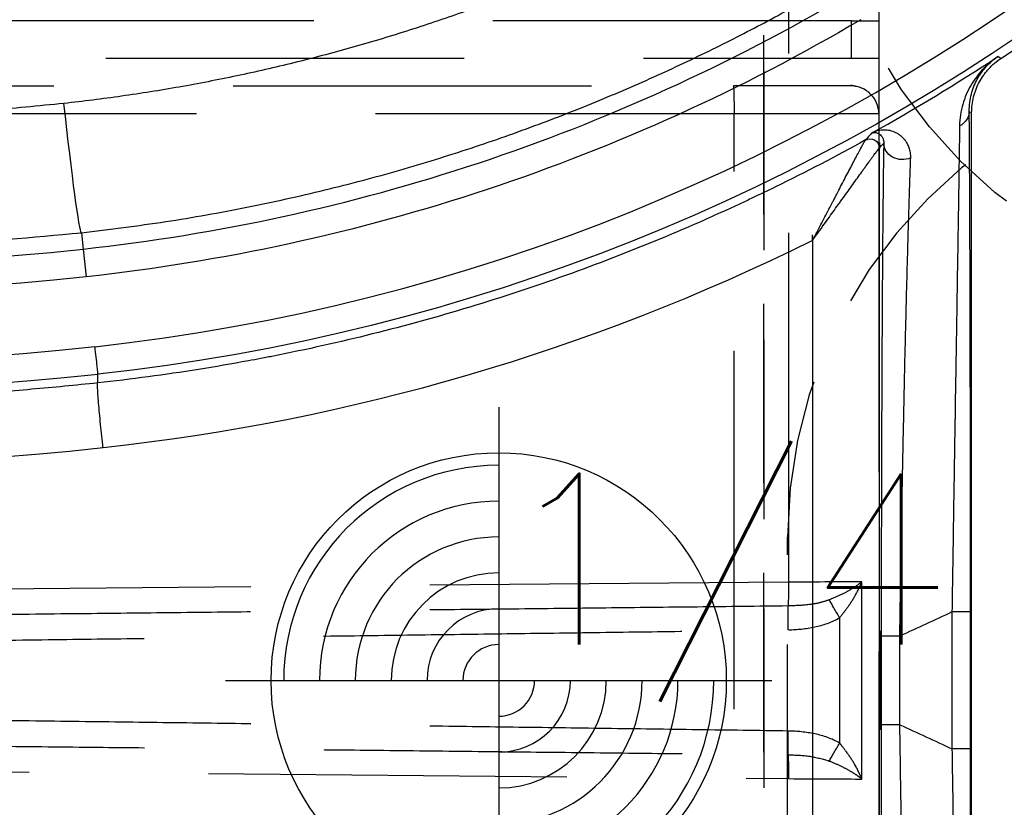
# Model space of a CAD drawing. Extents: x 2651 to 7771, y -1163 to 1075.
# Tile 255 of 256: x 4116 to 4130, y 686 to 697. Entities that reach past the tile are written whole.
import ezdxf

# ---------------------------------------------------------------- set-up
doc = ezdxf.new("R2010")
doc.units = 0
doc.header["$LTSCALE"] = 10
doc.linetypes.add('DASHED', pattern=[0.75, 0.5, -0.25])
doc.linetypes.add('HIDDEN', pattern=[0.375, 0.25, -0.125])
doc.layers.get('0').update_dxf_attribs({"linetype": 'CONTINUOUS'})
doc.layers.get('Defpoints').update_dxf_attribs({"linetype": 'CONTINUOUS'})
for name, color, linetype in [('1', 7, 'CONTINUOUS'), ('204', 7, 'CONTINUOUS'), ('DIM', 3, 'CONTINUOUS'), ('LAYER_103', 7, 'CONTINUOUS'), ('PIN', 3, 'CONTINUOUS')]:
    doc.layers.add(name, color=color, linetype=linetype)
doc.styles.get("Standard").update_dxf_attribs({"font": 'romans.shx'})
doc.dimstyles.new('MM& INCH5', dxfattribs={"dimtxt": 5, "dimasz": 2.5, "dimexe": 1, "dimexo": 0.5, "dimtad": 0, "dimrnd": 1.38778e-17, "dimzin": 9, "dimdsep": 46, "dimtxsty": 'Standard', "dimblk": 'CLOSED', "dimcen": 0, "dimclrd": 3, "dimclre": 3, "dimclrt": 3, "dimazin": 2, "dimtfac": 0.75, "dimtofl": 0, "dimtmove": 0, "dimatfit": 3, "dimfxl": 0, "dimtolj": 1, "dimarcsym": 0})

# ---------------------------------------------------------------- blocks, each defined once
blk = doc.blocks.new('DSD')
at = {"layer": '1', "color": 6, "linetype": 'DASHED'}
for p, q in [((500.665, 577.737), (500.665, 520.364)), ((501.545, 528.191), (468.644, 528.191)), ((501.545, 527.673), (501.545, 528.191)), ((501.545, 528.191), (501.927, 528.191)), ((501.927, 528.191), (501.927, 527.673)), ((468.644, 527.673), (501.545, 527.673)), ((501.545, 527.673), (501.927, 527.673)), ((462.919, 527.284), (499.898, 527.284)), ((501.538, 527.284), (499.898, 527.284)), ((499.908, 511.092), (499.908, 526.896)), ((501.927, 526.896), (499.908, 526.896)), ((501.927, 526.896), (501.927, 511.092)), ((501.935, 526.496), (501.935, 526.418)), ((501.004, 525.133), (501.004, 525.21)), ((500.665, 520.364), (462.577, 520.032)), ((501.692, 517.618), (501.692, 520.37)), ((501.38, 519.868), (501.38, 518.12)), ((501.947, 518.304), (501.947, 519.684)), ((462.577, 517.956), (500.665, 517.624))]:
    blk.add_line(p, q, dxfattribs=at)
at = {"layer": '1', "color": 252, "linetype": 'Continuous'}
for p, q in [((503.63, 527.669), (503.586, 527.693)), ((503.189, 526.93), (503.222, 526.911)), ((501.935, 511.57), (501.935, 526.418)), ((490.803, 525.238), (490.828, 525.01)), ((501.004, 525.133), (501.004, 512.855)), ((490.828, 525.01), (490.87, 524.624)), ((502.947, 519.949), (502.947, 518.039)), ((503.206, 519.949), (502.947, 519.949)), ((503.206, 518.039), (503.206, 519.949)), ((501.961, 519.613), (501.961, 518.374)), ((502.22, 519.613), (501.961, 519.613)), ((502.22, 518.374), (502.22, 519.613)), ((502.22, 518.374), (501.961, 518.374)), ((503.206, 518.039), (502.947, 518.039))]:
    blk.add_line(p, q, dxfattribs=at)
at = {"layer": '1', "color": 7, "linetype": 'Continuous'}
blk.add_line((503.222, 511.076), (503.222, 526.911), dxfattribs=at)
at = {"layer": '1', "color": 110, "linetype": 'Continuous'}
for centre, radius, start, end in [((487.959, 551.472), 27.988, 276.2148, 338.982), ((486.693, 563.151), 39.735, 230.6179, 276.2068)]:
    blk.add_arc(centre, radius, start, end, dxfattribs=at)
at = {"layer": '1', "color": 252, "linetype": 'Continuous', "extrusion": (0, 0, -1)}
for centre, radius, start, end in [((-487.959, 551.472), 28.376, 202.1388, 263.7853), ((-486.693, 563.151), 38.753, 263.8121, 306.7396), ((-486.693, 563.151), 40.124, 263.7932, 306.1972), ((-487.959, 551.472), 27.006, 239.4774, 263.8121), ((-487.959, 551.472), 34.905, 244.5701, 245.8846), ((-487.959, 486.516), 34.905, 114.1154, 115.4299)]:
    blk.add_arc(centre, radius, start, end, dxfattribs=at)
at = {"layer": '1', "color": 7, "linetype": 'Continuous'}
blk.add_arc((487.959, 551.472), 28.499, 303.3599, 336.8536, dxfattribs=at)
at = {"layer": '1', "color": 252, "linetype": 'Continuous'}
for centre, radius, start, end in [((486.693, 563.151), 38.365, 233.2604, 276.1879), ((487.959, 551.472), 26.617, 276.1879, 300.5226), ((487.959, 551.472), 28.454, 299.1685, 303.3126)]:
    blk.add_arc(centre, radius, start, end, dxfattribs=at)
at = {"layer": '1', "color": 6, "linetype": 'DASHED'}
blk.add_arc((501.538, 526.896), 0.389, 0, 90, dxfattribs=at)
at = {"layer": '1', "color": 252, "linetype": 'Continuous'}
for centre, major_axis, ratio, start_param, end_param in [((486.674, 563.151), (-41.149, 0), 1, 0.952596, 1.678692), ((464.535, 551.376), (-47.248, -0.306), 0.86645, 2.478522, 2.480631), ((487.939, 551.472), (-29.401, 0), 1, 1.678696, 2.031295)]:
    blk.add_ellipse(centre, major_axis=major_axis, ratio=ratio, start_param=start_param, end_param=end_param, dxfattribs=at)
at = {"layer": '1', "color": 252, "linetype": 'Continuous', "extrusion": (0, 0, -1)}
for centre, major_axis, ratio, start_param, end_param in [((490.608, 527.041), (-0.196, 1.803), 0.026024, 3.150322, 4.715216), ((502.93, 526.93), (0.259, 0.002), 0.892612, 0.009679, 1.080351), ((501.805, 526.417), (0.072, -0.108), 0.998651, 3.225736, 5.300649), ((501.805, 526.418), (-0.0968, 0.0861), 0.999914, 0.338824, 2.414434), ((502.255, 526.486), (0.259, -0.004), 0.885838, 1.086077, 3.122784)]:
    blk.add_ellipse(centre, major_axis=major_axis, ratio=ratio, start_param=start_param, end_param=end_param, dxfattribs=at)
at = {"layer": '1', "color": 6, "linetype": 'DASHED', "extrusion": (0, 0, -1)}
for centre, major_axis, ratio, start_param, end_param in [((500.655, 520.364), (0.003, -0.389), 0.026176, 4.712617, 5.736372), ((500.671, 519.7), (-0.005, 0.389), 0.017451, 4.712634, 5.736488), ((501.387, 519.868), (-0.196, 0.335), 0.015063, 4.721205, 5.561838), ((500.671, 518.288), (-0.005, -0.389), 0.017451, 0.546697, 1.570551), ((501.387, 518.12), (-0.196, -0.335), 0.015063, 0.721347, 1.56198), ((500.655, 517.624), (0.003, 0.389), 0.026176, 0.546813, 1.570568)]:
    blk.add_ellipse(centre, major_axis=major_axis, ratio=ratio, start_param=start_param, end_param=end_param, dxfattribs=at)
at = {"layer": '1', "color": 252, "linetype": 'Continuous'}
for points, weights, degree in [([(490.56, 527.041), (481.685, 526.077), (473.041, 528.306), (465.739, 533.443)], [1, 0.957116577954, 0.957116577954, 1], 3), ([(499.831, 529.985), (496.958, 528.39), (493.826, 527.396), (490.56, 527.041)], [1, 0.98681524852, 0.98681524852, 1], 3), ([(491.105, 522.242), (491.008, 523.137), (491.031, 523.143)], [1, 0.709642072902, 1], 2)]:
    blk.add_rational_spline(points, weights, degree=degree, dxfattribs=at)
for points, knots in [([(464.023, 532.479), (464.378, 532.222), (465.095, 531.703), (466.214, 530.966), (467.376, 530.255), (468.583, 529.575), (469.835, 528.93), (471.131, 528.321), (472.47, 527.753), (473.851, 527.229), (475.274, 526.752), (477.26, 526.172), (481.032, 525.318), (485.084, 524.958), (488.752, 525.048), (490.12, 525.175), (490.803, 525.238)], [0, 0, 0, 0, 0.046368, 0.093547, 0.141537, 0.190338, 0.23995, 0.290372, 0.341606, 0.393651, 0.446506, 0.500173, 0.612317, 0.8549, 0.92745, 1, 1, 1, 1]), ([(490.803, 525.238), (491.196, 525.286), (491.969, 525.38), (493.103, 525.584), (494.191, 525.824), (495.234, 526.101), (496.23, 526.409), (497.179, 526.743), (498.082, 527.099), (498.938, 527.473), (499.748, 527.862), (500.513, 528.258), (501.002, 528.537), (501.241, 528.674)], [0, 0, 0, 0, 0.107215, 0.211168, 0.31186, 0.409292, 0.503461, 0.59437, 0.682018, 0.766405, 0.847531, 0.925396, 1, 1, 1, 1]), ([(503.206, 519.949), (503.206, 520.127), (503.206, 520.481), (503.206, 521.007), (503.206, 521.527), (503.205, 522.041), (503.205, 522.381), (503.204, 522.591), (503.204, 522.634), (503.204, 522.697), (503.204, 522.718), (503.204, 522.76), (503.204, 522.864), (503.204, 522.968), (503.203, 523.214), (503.203, 523.536), (503.202, 524.004), (503.201, 524.304), (503.2, 524.598), (503.2, 524.743), (503.199, 524.955), (503.199, 525.025), (503.198, 525.111), (503.198, 525.128), (503.198, 525.163), (503.198, 525.214), (503.197, 525.4), (503.196, 525.69), (503.195, 525.929), (503.194, 526.158), (503.193, 526.267), (503.192, 526.424), (503.192, 526.475), (503.191, 526.574), (503.191, 526.622), (503.19, 526.762), (503.189, 526.849), (503.189, 526.93)], [0, 0, 0, 0, 0.0625, 0.125, 0.1875, 0.25, 0.3125, 0.3125, 0.328125, 0.328125, 0.335938, 0.335938, 0.34375, 0.375, 0.375, 0.4375, 0.5, 0.5625, 0.5625, 0.625, 0.625, 0.65625, 0.65625, 0.664062, 0.664062, 0.671875, 0.6875, 0.75, 0.8125, 0.8125, 0.875, 0.875, 0.90625, 0.90625, 0.9375, 0.9375, 1, 1, 1, 1]), ([(501.996, 526.486), (501.995, 526.446), (501.994, 526.382), (501.993, 526.316), (501.992, 526.27), (501.992, 526.247), (501.99, 526.131), (501.989, 526.032), (501.987, 525.825), (501.984, 525.608), (501.981, 525.254), (501.979, 525), (501.978, 524.835), (501.977, 524.785), (501.977, 524.735), (501.977, 524.701), (501.977, 524.684), (501.976, 524.599), (501.976, 524.53), (501.974, 524.322), (501.973, 524.18), (501.972, 523.89), (501.97, 523.595), (501.968, 523.136), (501.967, 522.819), (501.966, 522.578), (501.966, 522.476), (501.965, 522.373), (501.965, 522.332), (501.965, 522.27), (501.964, 522.043), (501.963, 521.668), (501.962, 521.163), (501.962, 520.652), (501.961, 520.136), (501.961, 519.788), (501.961, 519.613)], [0, 0, 0, 0, 0.03125, 0.046875, 0.046875, 0.0625, 0.0625, 0.125, 0.125, 0.1875, 0.25, 0.3125, 0.3125, 0.328125, 0.335937, 0.335937, 0.34375, 0.34375, 0.375, 0.375, 0.4375, 0.4375, 0.5, 0.5625, 0.625, 0.625, 0.65625, 0.664062, 0.664062, 0.671875, 0.6875, 0.75, 0.8125, 0.875, 0.9375, 1, 1, 1, 1]), ([(490.989, 523.649), (491, 523.548), (491.011, 523.448), (491.026, 523.305), (491.03, 523.265), (491.031, 523.26)], [0, 0, 0, 0, 0.5, 0.5, 1, 1, 1, 1]), ([(501.961, 518.374), (501.961, 518.2), (501.961, 518.025), (501.961, 517.764), (501.961, 517.634), (501.962, 517.504), (501.962, 517.417), (501.962, 517.373), (501.962, 517.157), (501.962, 516.815), (501.963, 516.31), (501.965, 515.813), (501.966, 515.489), (501.967, 515.247), (501.967, 515.127), (501.967, 515.008), (501.968, 514.948), (501.968, 514.928), (501.968, 514.889), (501.969, 514.712), (501.97, 514.384), (501.973, 513.941), (501.974, 513.658), (501.976, 513.382), (501.977, 513.247), (501.978, 513.082), (501.978, 513.049), (501.979, 512.984), (501.979, 512.952), (501.98, 512.856), (501.981, 512.794), (501.982, 512.609), (501.984, 512.373), (501.987, 512.158), (501.989, 511.952), (501.99, 511.854), (501.993, 511.67), (501.994, 511.583), (501.996, 511.501)], [0, 0, 0, 0, 0.0625, 0.0625, 0.09375, 0.109375, 0.109375, 0.125, 0.125, 0.1875, 0.25, 0.3125, 0.375, 0.375, 0.40625, 0.421875, 0.421875, 0.429688, 0.429688, 0.4375, 0.5, 0.5625, 0.625, 0.625, 0.6875, 0.6875, 0.703125, 0.703125, 0.71875, 0.71875, 0.75, 0.75, 0.8125, 0.875, 0.875, 0.9375, 0.9375, 1, 1, 1, 1]), ([(503.189, 511.058), (503.189, 511.139), (503.19, 511.225), (503.191, 511.41), (503.192, 511.508), (503.193, 511.714), (503.194, 511.932), (503.196, 512.171), (503.196, 512.327), (503.196, 512.374), (503.197, 512.422), (503.197, 512.454), (503.197, 512.47), (503.197, 512.551), (503.197, 512.617), (503.198, 512.817), (503.199, 512.954), (503.2, 513.235), (503.201, 513.523), (503.201, 513.824), (503.202, 514.055), (503.202, 514.172), (503.202, 514.31), (503.203, 514.37), (503.203, 514.409), (503.203, 514.429), (503.203, 514.61), (503.203, 514.772), (503.204, 515.099), (503.205, 515.43), (503.205, 515.935), (503.206, 516.278), (503.206, 516.538), (503.206, 516.669), (503.206, 516.8), (503.206, 516.888), (503.206, 516.932), (503.206, 517.153), (503.206, 517.506), (503.206, 517.861), (503.206, 518.039)], [0, 0, 0, 0, 0.0625, 0.0625, 0.125, 0.125, 0.1875, 0.25, 0.25, 0.265625, 0.273438, 0.273438, 0.28125, 0.28125, 0.3125, 0.3125, 0.375, 0.375, 0.4375, 0.5, 0.5, 0.53125, 0.546875, 0.554688, 0.554688, 0.5625, 0.5625, 0.625, 0.625, 0.6875, 0.75, 0.8125, 0.8125, 0.84375, 0.859375, 0.859375, 0.875, 0.875, 0.9375, 1, 1, 1, 1])]:
    blk.add_open_spline(points, degree=3, knots=knots, dxfattribs=at)
at = {"layer": '1', "color": 7, "linetype": 'Continuous'}
for points, knots in [([(491.031, 523.143), (490.723, 523.11), (490.262, 523.065), (489.722, 523.022), (489.491, 523.006), (489.337, 522.996), (489.259, 522.991), (488.565, 522.948), (487.331, 522.9), (485.483, 522.913), (484.252, 522.979), (483.33, 523.049), (482.869, 523.09), (482.331, 523.146), (482.101, 523.172), (481.947, 523.19), (481.87, 523.2), (481.18, 523.284), (479.961, 523.463), (478.157, 523.812), (476.376, 524.241), (474.619, 524.75), (472.886, 525.339), (471.176, 526.008), (470.052, 526.508), (469.354, 526.838), (469.215, 526.905), (469.007, 527.006), (468.937, 527.04), (468.799, 527.109), (468.453, 527.281), (468.11, 527.458), (467.292, 527.892), (466.216, 528.495), (464.646, 529.472), (463.628, 530.172), (463.127, 530.534)], [0, 0, 0, 0, 0.03125, 0.046875, 0.054688, 0.054688, 0.0625, 0.0625, 0.125, 0.1875, 0.25, 0.25, 0.28125, 0.296875, 0.304688, 0.304688, 0.3125, 0.3125, 0.375, 0.4375, 0.5, 0.5625, 0.625, 0.6875, 0.75, 0.75, 0.765625, 0.765625, 0.773438, 0.773438, 0.78125, 0.8125, 0.8125, 0.875, 0.9375, 1, 1, 1, 1]), ([(503.586, 527.693), (503.553, 527.671), (503.521, 527.647), (503.494, 527.626), (503.442, 527.581), (503.408, 527.549), (503.369, 527.507), (503.361, 527.499), (503.346, 527.481), (503.323, 527.455), (503.301, 527.428), (503.26, 527.372), (503.234, 527.333), (503.187, 527.251), (503.166, 527.209), (503.128, 527.121), (503.112, 527.075), (503.085, 526.981), (503.074, 526.932), (503.059, 526.832), (503.054, 526.78), (503.053, 526.727)], [0, 0, 0, 0, 0.0625, 0.125, 0.125, 0.25, 0.25, 0.28125, 0.28125, 0.3125, 0.375, 0.375, 0.5, 0.5, 0.625, 0.625, 0.75, 0.75, 0.875, 0.875, 1, 1, 1, 1]), ([(503.189, 526.93), (503.188, 526.972), (503.191, 527.014), (503.201, 527.094), (503.208, 527.133), (503.228, 527.208), (503.24, 527.245), (503.268, 527.314), (503.299, 527.381), (503.338, 527.443), (503.369, 527.487), (503.386, 527.508), (503.403, 527.529), (503.415, 527.542), (503.42, 527.549), (503.45, 527.582), (503.476, 527.606), (503.516, 527.641), (503.536, 527.658), (503.561, 527.676), (503.572, 527.684), (503.576, 527.687), (503.58, 527.689), (503.583, 527.692), (503.587, 527.694)], [0, 0, 0, 0, 0.125, 0.125, 0.25, 0.25, 0.375, 0.375, 0.5, 0.625, 0.625, 0.6875, 0.71875, 0.71875, 0.75, 0.75, 0.875, 0.875, 0.9375, 0.96875, 0.984375, 0.992188, 0.992188, 1, 1, 1, 1]), ([(503.222, 526.911), (503.222, 526.949), (503.227, 527.024), (503.241, 527.097), (503.254, 527.151), (503.259, 527.169), (503.268, 527.196), (503.271, 527.205), (503.277, 527.222), (503.293, 527.267), (503.329, 527.343), (503.368, 527.406), (503.395, 527.444), (503.4, 527.452), (503.412, 527.466), (503.418, 527.474), (503.435, 527.496), (503.448, 527.51), (503.485, 527.551), (503.539, 527.603), (503.599, 527.648), (503.63, 527.669)], [0, 0, 0, 0, 0.125, 0.25, 0.25, 0.3125, 0.3125, 0.34375, 0.34375, 0.375, 0.5, 0.625, 0.625, 0.65625, 0.65625, 0.6875, 0.6875, 0.75, 0.75, 0.875, 1, 1, 1, 1]), ([(503.053, 526.727), (503.052, 526.648), (503.051, 526.563), (503.049, 526.381), (503.047, 526.284), (503.044, 526.081), (503.043, 525.974), (503.039, 525.752), (503.036, 525.519), (503.032, 525.268), (503.029, 525.106), (503.028, 525.057), (503.028, 525.007), (503.027, 524.974), (503.027, 524.957), (503.025, 524.873), (503.024, 524.805), (503.021, 524.599), (503.019, 524.459), (503.014, 524.174), (503.01, 523.883), (503.002, 523.431), (502.997, 523.118), (502.993, 522.88), (502.992, 522.78), (502.99, 522.679), (502.99, 522.639), (502.989, 522.619), (502.988, 522.558), (502.985, 522.354), (502.979, 521.984), (502.971, 521.485), (502.966, 521.147), (502.962, 520.892), (502.961, 520.807), (502.959, 520.679), (502.958, 520.636), (502.957, 520.55), (502.953, 520.336), (502.95, 520.121), (502.947, 519.949)], [0, 0, 0, 0, 0.0625, 0.0625, 0.125, 0.125, 0.1875, 0.1875, 0.25, 0.3125, 0.3125, 0.328125, 0.335938, 0.335938, 0.34375, 0.34375, 0.375, 0.375, 0.4375, 0.4375, 0.5, 0.5625, 0.625, 0.625, 0.65625, 0.664062, 0.664062, 0.671875, 0.671875, 0.6875, 0.75, 0.8125, 0.875, 0.875, 0.90625, 0.90625, 0.921875, 0.921875, 0.9375, 1, 1, 1, 1]), ([(501.826, 526.626), (501.83, 526.628), (501.835, 526.63), (501.841, 526.632), (501.845, 526.633), (501.852, 526.634), (501.857, 526.635), (501.864, 526.636), (501.869, 526.636), (501.881, 526.635), (501.89, 526.634), (501.907, 526.629), (501.916, 526.626), (501.933, 526.616), (501.941, 526.61), (501.957, 526.595), (501.965, 526.586), (501.975, 526.57), (501.979, 526.565), (501.984, 526.552), (501.987, 526.545), (501.991, 526.531), (501.993, 526.523), (501.995, 526.51), (501.996, 526.501), (501.996, 526.491), (501.996, 526.486)], [0, 0, 0, 0, 0.0625, 0.0625, 0.125, 0.125, 0.1875, 0.1875, 0.25, 0.25, 0.375, 0.375, 0.5, 0.5, 0.625, 0.625, 0.75, 0.75, 0.8125, 0.8125, 0.875, 0.875, 0.9375, 0.9375, 0.96875, 1, 1, 1, 1]), ([(502.372, 526.281), (502.373, 526.295), (502.372, 526.308), (502.371, 526.333), (502.369, 526.345), (502.364, 526.38), (502.358, 526.401), (502.345, 526.441), (502.336, 526.459), (502.323, 526.485), (502.315, 526.497), (502.308, 526.509), (502.302, 526.516), (502.3, 526.52), (502.286, 526.538), (502.275, 526.551), (502.251, 526.575), (502.238, 526.586), (502.213, 526.605), (502.187, 526.622), (502.16, 526.636), (502.119, 526.653), (502.091, 526.661), (502.035, 526.67), (502.008, 526.671), (501.967, 526.669), (501.953, 526.667), (501.927, 526.663), (501.914, 526.66), (501.888, 526.653), (501.869, 526.646), (501.847, 526.637), (501.837, 526.632), (501.833, 526.629), (501.827, 526.626)], [0, 0, 0, 0, 0.03125, 0.03125, 0.0625, 0.0625, 0.125, 0.125, 0.1875, 0.1875, 0.21875, 0.234375, 0.234375, 0.25, 0.25, 0.3125, 0.3125, 0.375, 0.375, 0.4375, 0.5, 0.5, 0.625, 0.625, 0.75, 0.75, 0.8125, 0.8125, 0.875, 0.875, 0.9375, 0.96875, 0.984375, 1, 1, 1, 1]), ([(501.742, 526.531), (501.328, 526.302), (500.909, 526.084), (500.378, 525.824), (500.271, 525.773), (500.111, 525.697), (500.057, 525.672), (499.95, 525.622), (499.682, 525.498), (499.413, 525.378), (498.764, 525.1), (497.89, 524.751), (496.56, 524.293), (495.207, 523.902), (494.291, 523.685), (493.715, 523.564), (493.541, 523.528), (493.367, 523.495), (493.251, 523.472), (493.193, 523.462), (492.902, 523.408), (492.67, 523.368), (491.969, 523.257), (491.501, 523.194), (491.031, 523.143)], [0, 0, 0, 0, 0.125, 0.125, 0.15625, 0.15625, 0.171875, 0.171875, 0.1875, 0.25, 0.25, 0.375, 0.5, 0.625, 0.75, 0.75, 0.78125, 0.796875, 0.796875, 0.8125, 0.8125, 0.875, 0.875, 1, 1, 1, 1]), ([(501.004, 525.133), (501.014, 525.151), (501.023, 525.17), (501.042, 525.206), (501.052, 525.224), (501.081, 525.278), (501.118, 525.351), (501.175, 525.458), (501.231, 525.565), (501.277, 525.654), (501.309, 525.715), (501.323, 525.742), (501.332, 525.759), (501.336, 525.768), (501.359, 525.812), (501.377, 525.846), (501.412, 525.914), (501.43, 525.948), (501.464, 526.014), (501.481, 526.046), (501.515, 526.11), (501.535, 526.15), (501.555, 526.188), (501.563, 526.203), (501.567, 526.211), (501.579, 526.233), (501.587, 526.248), (501.609, 526.291), (501.624, 526.318), (501.644, 526.357), (501.654, 526.376), (501.665, 526.396), (501.67, 526.405), (501.673, 526.41), (501.675, 526.414), (501.682, 526.427), (501.693, 526.448), (501.708, 526.475), (501.717, 526.491), (501.722, 526.5), (501.725, 526.504), (501.728, 526.51), (501.731, 526.514), (501.733, 526.518), (501.734, 526.523), (501.745, 526.533), (501.741, 526.53)], [0, 0, 0, 0, 0.03125, 0.03125, 0.0625, 0.0625, 0.125, 0.1875, 0.25, 0.3125, 0.34375, 0.359375, 0.359375, 0.375, 0.375, 0.4375, 0.4375, 0.5, 0.5, 0.5625, 0.5625, 0.625, 0.640625, 0.640625, 0.65625, 0.65625, 0.6875, 0.6875, 0.75, 0.75, 0.78125, 0.796875, 0.804687, 0.804687, 0.8125, 0.8125, 0.84375, 0.875, 0.90625, 0.90625, 0.921875, 0.921875, 0.9375, 0.9375, 0.96875, 1, 1, 1, 1]), ([(501.004, 525.133), (501.028, 525.167), (501.052, 525.2), (501.088, 525.25), (501.1, 525.266), (501.124, 525.299), (501.136, 525.316), (501.172, 525.366), (501.219, 525.431), (501.29, 525.53), (501.348, 525.611), (501.389, 525.667), (501.406, 525.691), (501.418, 525.708), (501.424, 525.716), (501.452, 525.756), (501.475, 525.787), (501.52, 525.85), (501.542, 525.881), (501.585, 525.941), (501.607, 525.971), (501.649, 526.03), (501.675, 526.066), (501.7, 526.101), (501.71, 526.115), (501.715, 526.122), (501.73, 526.143), (501.74, 526.156), (501.768, 526.196), (501.786, 526.221), (501.812, 526.257), (501.825, 526.274), (501.837, 526.291), (501.845, 526.301), (501.848, 526.307), (501.86, 526.322), (501.874, 526.341), (501.893, 526.366), (501.903, 526.38), (501.91, 526.389), (501.913, 526.393), (501.917, 526.399), (501.92, 526.402), (501.924, 526.406), (501.926, 526.41), (501.937, 526.42), (501.932, 526.417)], [0, 0, 0, 0, 0.0625, 0.0625, 0.09375, 0.09375, 0.125, 0.125, 0.1875, 0.25, 0.3125, 0.34375, 0.359375, 0.359375, 0.375, 0.375, 0.4375, 0.4375, 0.5, 0.5, 0.5625, 0.5625, 0.625, 0.640625, 0.640625, 0.65625, 0.65625, 0.6875, 0.6875, 0.75, 0.75, 0.78125, 0.796875, 0.796875, 0.8125, 0.8125, 0.84375, 0.875, 0.90625, 0.90625, 0.921875, 0.921875, 0.9375, 0.9375, 0.96875, 1, 1, 1, 1]), ([(502.22, 519.613), (502.223, 519.783), (502.228, 520.119), (502.236, 520.619), (502.245, 521.113), (502.253, 521.602), (502.26, 521.924), (502.264, 522.125), (502.264, 522.165), (502.266, 522.225), (502.266, 522.245), (502.267, 522.284), (502.269, 522.384), (502.271, 522.482), (502.276, 522.716), (502.282, 523.023), (502.292, 523.468), (502.299, 523.755), (502.306, 524.036), (502.309, 524.174), (502.314, 524.376), (502.316, 524.443), (502.318, 524.526), (502.319, 524.542), (502.32, 524.575), (502.321, 524.624), (502.326, 524.802), (502.333, 525.08), (502.34, 525.31), (502.347, 525.53), (502.35, 525.636), (502.356, 525.838), (502.36, 525.934), (502.364, 526.048), (502.364, 526.07), (502.366, 526.115), (502.368, 526.18), (502.371, 526.242), (502.372, 526.281)], [0, 0, 0, 0, 0.0625, 0.125, 0.1875, 0.25, 0.3125, 0.3125, 0.328125, 0.328125, 0.335938, 0.335938, 0.34375, 0.375, 0.375, 0.4375, 0.5, 0.5625, 0.5625, 0.625, 0.625, 0.65625, 0.65625, 0.664063, 0.664063, 0.671875, 0.6875, 0.75, 0.8125, 0.8125, 0.875, 0.875, 0.9375, 0.9375, 0.953125, 0.953125, 0.96875, 1, 1, 1, 1]), ([(502.372, 511.706), (502.369, 511.786), (502.366, 511.871), (502.36, 512.051), (502.357, 512.146), (502.35, 512.347), (502.344, 512.557), (502.337, 512.787), (502.332, 512.966), (502.33, 513.027), (502.328, 513.105), (502.327, 513.12), (502.327, 513.152), (502.325, 513.199), (502.321, 513.374), (502.316, 513.538), (502.309, 513.806), (502.303, 514.081), (502.292, 514.511), (502.286, 514.81), (502.282, 514.981), (502.282, 515), (502.281, 515.038), (502.28, 515.058), (502.279, 515.115), (502.277, 515.231), (502.274, 515.347), (502.269, 515.581), (502.263, 515.896), (502.254, 516.376), (502.245, 516.865), (502.239, 517.196), (502.235, 517.405), (502.235, 517.447), (502.233, 517.531), (502.231, 517.657), (502.229, 517.826), (502.227, 517.952), (502.225, 518.037), (502.225, 518.079), (502.223, 518.205), (502.221, 518.29), (502.22, 518.374)], [0, 0, 0, 0, 0.0625, 0.0625, 0.125, 0.125, 0.1875, 0.25, 0.25, 0.28125, 0.28125, 0.289063, 0.289063, 0.296875, 0.3125, 0.375, 0.375, 0.4375, 0.5, 0.5625, 0.5625, 0.570313, 0.570313, 0.578125, 0.578125, 0.59375, 0.625, 0.625, 0.6875, 0.75, 0.8125, 0.875, 0.875, 0.890625, 0.890625, 0.90625, 0.9375, 0.953125, 0.953125, 0.96875, 0.96875, 1, 1, 1, 1]), ([(502.947, 518.039), (502.95, 517.867), (502.955, 517.524), (502.961, 517.183), (502.964, 516.97), (502.965, 516.927), (502.966, 516.842), (502.968, 516.715), (502.97, 516.589), (502.974, 516.338), (502.979, 516.006), (502.987, 515.517), (502.992, 515.197), (502.997, 514.88), (503, 514.724), (503.002, 514.549), (503.003, 514.53), (503.003, 514.491), (503.004, 514.433), (503.006, 514.299), (503.008, 514.186), (503.012, 513.962), (503.017, 513.67), (503.021, 513.391), (503.025, 513.118), (503.028, 512.985), (503.031, 512.79), (503.032, 512.726), (503.033, 512.647), (503.033, 512.631), (503.034, 512.6), (503.034, 512.553), (503.037, 512.384), (503.039, 512.238), (503.043, 512.014), (503.044, 511.907), (503.047, 511.754), (503.047, 511.704), (503.048, 511.644), (503.048, 511.632), (503.049, 511.608), (503.049, 511.573), (503.051, 511.446), (503.052, 511.34), (503.053, 511.261)], [0, 0, 0, 0, 0.0625, 0.125, 0.125, 0.140625, 0.140625, 0.15625, 0.1875, 0.1875, 0.25, 0.3125, 0.375, 0.375, 0.4375, 0.4375, 0.445312, 0.445312, 0.453125, 0.46875, 0.5, 0.5, 0.5625, 0.625, 0.625, 0.6875, 0.6875, 0.71875, 0.71875, 0.726562, 0.726562, 0.734375, 0.75, 0.8125, 0.8125, 0.875, 0.875, 0.90625, 0.90625, 0.914062, 0.914062, 0.921875, 0.9375, 1, 1, 1, 1])]:
    blk.add_open_spline(points, degree=3, knots=knots, dxfattribs=at)
at = {"layer": '1', "color": 6, "linetype": 'DASHED'}
for points, weights in [([(501.927, 528.971), (501.927, 528.966), (501.927, 528.647), (501.927, 528.191)], [1, 0.804737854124, 0.804737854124, 1]), ([(501.927, 527.673), (501.927, 527.218), (501.927, 526.891), (501.927, 526.898)], [1, 0.804737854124, 0.804737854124, 1]), ([(500.663, 520.032), (489.514, 519.905), (477.159, 519.779), (464.185, 519.659)], [1, 0.984198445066, 0.984198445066, 1]), ([(464.183, 519.273), (477.159, 519.399), (489.514, 519.544), (500.665, 519.7)], [1, 0.984198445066, 0.984198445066, 1]), ([(500.665, 518.288), (489.514, 518.444), (477.159, 518.589), (464.183, 518.715)], [1, 0.984198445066, 0.984198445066, 1]), ([(464.185, 518.328), (477.159, 518.209), (489.514, 518.083), (500.663, 517.956)], [1, 0.984198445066, 0.984198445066, 1])]:
    blk.add_rational_spline(points, weights, degree=3, dxfattribs=at)
for points, knots in [([(499.897, 527.284), (499.902, 527.286), (499.904, 527.243), (499.907, 527.099), (499.908, 526.998), (499.908, 526.896)], [0, 0, 0, 0, 0.5, 0.5, 1, 1, 1, 1]), ([(501.692, 520.37), (501.651, 520.339), (501.57, 520.278), (501.412, 520.19), (501.294, 520.141), (501.236, 520.118)], [0, 0, 0, 0, 0.350535, 0.685818, 1, 1, 1, 1]), ([(501.38, 519.868), (501.414, 519.91), (501.49, 520.006), (501.602, 520.174), (501.66, 520.301), (501.692, 520.37)], [0, 0, 0, 0, 0.259287, 0.592562, 1, 1, 1, 1]), ([(501.236, 520.118), (501.192, 520.103), (501.101, 520.072), (500.909, 520.041), (500.761, 520.036), (500.663, 520.032)], [0, 0, 0, 0, 0.243588, 0.500018, 1, 1, 1, 1]), ([(500.665, 519.7), (500.789, 519.702), (500.912, 519.714), (501.153, 519.765), (501.272, 519.805), (501.38, 519.868)], [0, 0, 0, 0, 0.5, 0.5, 1, 1, 1, 1]), ([(501.38, 518.12), (501.272, 518.183), (501.156, 518.222), (500.913, 518.274), (500.789, 518.286), (500.665, 518.288)], [0, 0, 0, 0, 0.5, 0.5, 1, 1, 1, 1]), ([(501.692, 517.618), (501.66, 517.688), (501.601, 517.816), (501.488, 517.984), (501.413, 518.079), (501.38, 518.12)], [0, 0, 0, 0, 0.414131, 0.747401, 1, 1, 1, 1]), ([(500.663, 517.956), (500.764, 517.954), (500.96, 517.949), (501.146, 517.896), (501.236, 517.87)], [0, 0, 0, 0, 0.514274, 1, 1, 1, 1]), ([(501.236, 517.87), (501.29, 517.848), (501.393, 517.805), (501.52, 517.736), (501.62, 517.675), (501.669, 517.636), (501.692, 517.618)], [0, 0, 0, 0, 0.293374, 0.560315, 0.796607, 1, 1, 1, 1])]:
    blk.add_open_spline(points, degree=3, knots=knots, dxfattribs=at)
for points, degree in [([(501.609, 527.278), (501.539, 527.292)], 1), ([(499.908, 526.896), (488.074, 526.896)], 1), ([(501.935, 526.496), (501.935, 526.496), (501.934, 526.496), (501.934, 526.495)], 3), ([(501.692, 520.37), (501.46, 520.368), (501.068, 520.366), (500.665, 520.364)], 3), ([(500.665, 517.624), (501.068, 517.622), (501.46, 517.62), (501.692, 517.618)], 3)]:
    blk.add_open_spline(points, degree=degree, dxfattribs=at)
at = {"layer": '1', "color": 252, "linetype": 'Continuous'}
for points in [[(501.827, 526.626), (501.799, 526.595), (501.771, 526.563), (501.743, 526.531)], [(491.031, 523.143), (491.031, 523.183), (491.031, 523.223), (491.031, 523.263)]]:
    blk.add_open_spline(points, degree=3, dxfattribs=at)
at = {"layer": '1', "color": 7, "linetype": 'Continuous'}
blk.add_open_spline([(501.743, 526.531), (501.743, 526.531), (501.742, 526.531), (501.742, 526.531)], degree=3, dxfattribs=at)
blk = doc.blocks.new('*D109')
at = {"layer": 'Defpoints', "color": 0}
for p in [(4086.684, 927.642), (4086.684, 894.882), (4171.684, 387.642)]:
    blk.add_point(p, dxfattribs=at)
at = {"layer": 'DIM', "color": 3, "lineweight": -2}
blk.add_line((4086.684, 895.382), (4086.684, 927.642), dxfattribs=at)
at = {"layer": 'DIM', "color": 3, "insert": (4086.684, 948.624), "char_height": 5, "attachment_point": 5, "rotation": 90}
blk.add_mtext('\\A1;85 [3.346]', dxfattribs=at)
blk = doc.blocks.new('_Closed')
at = {"color": 0, "linetype": 'ByBlock', "lineweight": -2}
for p, q in [((-1, 0.1667), (0, 0)), ((-1, 0.1667), (-1, -0.1667)), ((0, 0), (-1, -0.1667)), ((0, 0), (-1, 0))]:
    blk.add_line(p, q, dxfattribs=at)
blk = doc.blocks.new('*D110')
at = {"layer": 'Defpoints', "color": 0}
for p in [(4064.684, 927.642), (4064.684, 906.842), (4171.684, 387.642)]:
    blk.add_point(p, dxfattribs=at)
at = {"layer": 'DIM', "color": 3, "lineweight": -2}
blk.add_line((4064.684, 907.342), (4064.684, 927.642), dxfattribs=at)
at = {"layer": 'DIM', "color": 3, "insert": (4064.684, 950.648), "char_height": 5, "attachment_point": 5, "rotation": 90}
blk.add_mtext('\\A1;107 [4.213]', dxfattribs=at)
blk = doc.blocks.new('*D111')
at = {"layer": 'Defpoints', "color": 0}
for p in [(4051.684, 927.642), (4051.684, 912.642), (4171.684, 387.642)]:
    blk.add_point(p, dxfattribs=at)
at = {"layer": 'DIM', "color": 3, "lineweight": -2}
blk.add_line((4051.684, 913.142), (4051.684, 927.642), dxfattribs=at)
at = {"layer": 'DIM', "color": 3, "insert": (4051.684, 950.648), "char_height": 5, "attachment_point": 5, "rotation": 90}
blk.add_mtext('\\A1;120 [4.724]', dxfattribs=at)
blk = doc.blocks.new('*D112')
at = {"layer": 'Defpoints', "color": 0}
for p in [(3974.684, 927.642), (3974.684, 892.822), (4171.684, 387.642)]:
    blk.add_point(p, dxfattribs=at)
at = {"layer": 'DIM', "color": 3, "lineweight": -2}
blk.add_line((3974.684, 893.322), (3974.684, 927.642), dxfattribs=at)
at = {"layer": 'DIM', "color": 3, "insert": (3974.684, 950.648), "char_height": 5, "attachment_point": 5, "rotation": 90}
blk.add_mtext('\\A1;197 [7.756]', dxfattribs=at)
blk = doc.blocks.new('*D113')
at = {"layer": 'Defpoints', "color": 0}
for p in [(3966.684, 927.642), (3971.684, 807.17), (4171.684, 387.642)]:
    blk.add_point(p, dxfattribs=at)
at = {"layer": 'DIM', "color": 3, "lineweight": -2}
for p, q in [((3966.684, 922.642), (3966.684, 927.642)), ((3971.684, 917.642), (3966.684, 922.642)), ((3971.684, 807.67), (3971.684, 917.642))]:
    blk.add_line(p, q, dxfattribs=at)
at = {"layer": 'DIM', "color": 3, "insert": (3966.684, 951.005), "char_height": 5, "attachment_point": 5, "rotation": 90}
blk.add_mtext('\\A1;200 [7.874]', dxfattribs=at)
blk = doc.blocks.new('*D114')
at = {"layer": 'Defpoints', "color": 0}
for p in [(3931.684, 927.642), (3931.684, 912.642), (4171.684, 387.642)]:
    blk.add_point(p, dxfattribs=at)
at = {"layer": 'DIM', "color": 3, "lineweight": -2}
blk.add_line((3931.684, 913.142), (3931.684, 927.642), dxfattribs=at)
at = {"layer": 'DIM', "color": 3, "insert": (3931.684, 951.005), "char_height": 5, "attachment_point": 5, "rotation": 90}
blk.add_mtext('\\A1;240 [9.449]', dxfattribs=at)
blk = doc.blocks.new('*D115')
at = {"layer": 'Defpoints', "color": 0}
for p in [(3896.684, 927.642), (3896.684, 910.642), (4171.684, 387.642)]:
    blk.add_point(p, dxfattribs=at)
at = {"layer": 'DIM', "color": 3, "lineweight": -2}
blk.add_line((3896.684, 911.142), (3896.684, 927.642), dxfattribs=at)
at = {"layer": 'DIM', "color": 3, "insert": (3896.684, 953.386), "char_height": 5, "attachment_point": 5, "rotation": 90}
blk.add_mtext('\\A1;275 [10.827]', dxfattribs=at)
blk = doc.blocks.new('*D122')
at = {"layer": 'Defpoints', "color": 0}
for p in [(3881.004, 912.642), (3898.684, 912.642), (4171.684, 387.642)]:
    blk.add_point(p, dxfattribs=at)
at = {"layer": 'DIM', "color": 3, "lineweight": -2}
blk.add_line((3898.184, 912.642), (3881.004, 912.642), dxfattribs=at)
at = {"layer": 'DIM', "color": 3, "insert": (3855.26, 912.642), "char_height": 5, "attachment_point": 5}
blk.add_mtext('\\A1;525 [20.669]', dxfattribs=at)
blk = doc.blocks.new('*D123')
at = {"layer": 'Defpoints', "color": 0}
for p in [(3857.842, 862.642), (3869.984, 862.642), (4171.684, 387.642)]:
    blk.add_point(p, dxfattribs=at)
at = {"layer": 'DIM', "color": 3, "lineweight": -2}
blk.add_line((3869.484, 862.642), (3857.842, 862.642), dxfattribs=at)
at = {"layer": 'DIM', "color": 3, "insert": (3832.098, 862.642), "char_height": 5, "attachment_point": 5}
blk.add_mtext('\\A1;475 [18.701]', dxfattribs=at)
blk = doc.blocks.new('*D124')
at = {"layer": 'Defpoints', "color": 0}
for p in [(3941.504, 859.642), (3857.842, 854.642), (4171.684, 387.642)]:
    blk.add_point(p, dxfattribs=at)
at = {"layer": 'DIM', "color": 3, "lineweight": -2}
for p, q in [((3867.842, 859.642), (3862.842, 854.642)), ((3941.004, 859.642), (3867.842, 859.642)), ((3862.842, 854.642), (3857.842, 854.642))]:
    blk.add_line(p, q, dxfattribs=at)
at = {"layer": 'DIM', "color": 3, "insert": (3832.098, 854.642), "char_height": 5, "attachment_point": 5}
blk.add_mtext('\\A1;472 [18.583]', dxfattribs=at)
blk = doc.blocks.new('*D125')
at = {"layer": 'Defpoints', "color": 0}
for p in [(3870.047, 797.642), (3962.156, 797.642), (4171.684, 387.642)]:
    blk.add_point(p, dxfattribs=at)
at = {"layer": 'DIM', "color": 3, "lineweight": -2}
blk.add_line((3961.656, 797.642), (3870.047, 797.642), dxfattribs=at)
at = {"layer": 'DIM', "color": 3, "insert": (3844.303, 797.642), "char_height": 5, "attachment_point": 5}
blk.add_mtext('\\A1;410 [16.142]', dxfattribs=at)
blk = doc.blocks.new('*D126')
at = {"layer": 'Defpoints', "color": 0}
for p in [(3870.047, 832.642), (4069.264, 832.642), (4171.684, 387.642)]:
    blk.add_point(p, dxfattribs=at)
at = {"layer": 'DIM', "color": 3, "lineweight": -2}
blk.add_line((4068.764, 832.642), (3870.047, 832.642), dxfattribs=at)
at = {"layer": 'DIM', "color": 3, "insert": (3846.684, 832.642), "char_height": 5, "attachment_point": 5}
blk.add_mtext('\\A1;445 [17.52]', dxfattribs=at)
blk = doc.blocks.new('*D127')
at = {"layer": 'Defpoints', "color": 0}
for p in [(3857.842, 879.642), (4071.444, 879.642), (4171.684, 387.642)]:
    blk.add_point(p, dxfattribs=at)
at = {"layer": 'DIM', "color": 3, "lineweight": -2}
blk.add_line((4070.944, 879.642), (3857.842, 879.642), dxfattribs=at)
at = {"layer": 'DIM', "color": 3, "insert": (3834.479, 879.642), "char_height": 5, "attachment_point": 5}
blk.add_mtext('\\A1;492 [19.37]', dxfattribs=at)
blk = doc.blocks.new('*D128')
at = {"layer": 'Defpoints', "color": 0}
for p in [(3857.842, 899.642), (4057.484, 899.642), (4171.684, 387.642)]:
    blk.add_point(p, dxfattribs=at)
at = {"layer": 'DIM', "color": 3, "lineweight": -2}
blk.add_line((4056.984, 899.642), (3857.842, 899.642), dxfattribs=at)
at = {"layer": 'DIM', "color": 3, "insert": (3832.098, 899.642), "char_height": 5, "attachment_point": 5}
blk.add_mtext('\\A1;512 [20.157]', dxfattribs=at)
blk = doc.blocks.new('*D129')
at = {"layer": 'Defpoints', "color": 0}
for p in [(3870.047, 743.242), (4076.434, 743.242), (4171.684, 387.642)]:
    blk.add_point(p, dxfattribs=at)
at = {"layer": 'DIM', "color": 3, "lineweight": -2}
blk.add_line((4075.934, 743.242), (3870.047, 743.242), dxfattribs=at)
at = {"layer": 'DIM', "color": 3, "insert": (3849.065, 743.242), "char_height": 5, "attachment_point": 5}
blk.add_mtext('\\A1;355.6 [14]', dxfattribs=at)
blk = doc.blocks.new('*D130')
at = {"layer": 'Defpoints', "color": 0}
for p in [(3870.047, 762.642), (3896.684, 762.642), (4171.684, 387.642)]:
    blk.add_point(p, dxfattribs=at)
at = {"layer": 'DIM', "color": 3, "lineweight": -2}
blk.add_line((3896.184, 762.642), (3870.047, 762.642), dxfattribs=at)
at = {"layer": 'DIM', "color": 3, "insert": (3844.303, 762.642), "char_height": 5, "attachment_point": 5}
blk.add_mtext('\\A1;375 [14.764]', dxfattribs=at)
blk = doc.blocks.new('*D131')
at = {"layer": 'Defpoints', "color": 0}
for p in [(3870.047, 719.642), (3896.684, 719.642), (4171.684, 387.642)]:
    blk.add_point(p, dxfattribs=at)
at = {"layer": 'DIM', "color": 3, "lineweight": -2}
blk.add_line((3896.184, 719.642), (3870.047, 719.642), dxfattribs=at)
at = {"layer": 'DIM', "color": 3, "insert": (3844.303, 719.642), "char_height": 5, "attachment_point": 5}
blk.add_mtext('\\A1;332 [13.071]', dxfattribs=at)
blk = doc.blocks.new('*D156')
at = {"layer": 'Defpoints', "color": 0}
for p in [(4095.484, 927.642), (4095.484, 766.102), (4171.684, 387.642)]:
    blk.add_point(p, dxfattribs=at)
at = {"layer": 'DIM', "color": 3, "lineweight": -2}
blk.add_line((4095.484, 766.602), (4095.484, 927.642), dxfattribs=at)
at = {"layer": 'DIM', "color": 3, "insert": (4095.484, 943.862), "char_height": 5, "attachment_point": 5, "rotation": 90}
blk.add_mtext('\\A1;76.2 [3]', dxfattribs=at)
blk = doc.blocks.new('*D157')
at = {"layer": 'Defpoints', "color": 0}
for p in [(4103.484, 927.642), (4096.684, 860.062), (4171.684, 387.642)]:
    blk.add_point(p, dxfattribs=at)
at = {"layer": 'DIM', "color": 3, "lineweight": -2}
for p, q in [((4103.484, 922.642), (4103.484, 927.642)), ((4096.684, 917.642), (4103.484, 922.642)), ((4096.684, 860.562), (4096.684, 917.642))]:
    blk.add_line(p, q, dxfattribs=at)
at = {"layer": 'DIM', "color": 3, "insert": (4103.484, 948.624), "char_height": 5, "attachment_point": 5, "rotation": 90}
blk.add_mtext('\\A1;75 [2.953]', dxfattribs=at)
blk = doc.blocks.new('*U6', base_point=(965.4695, 1808.9548))
blk.add_circle((965.4695, 1808.9548), 0.5)
for radius, start, end in [(0.4724, 90, 180), (0.3937, 90, 180), (0.315, 90, 180), (0.2362, 90, 180), (0.1575, 90, 180), (0.0787, 90, 180), (0.0787, 270, 0), (0.1575, 270, 0), (0.2362, 270, 0), (0.315, 270, 0), (0.3937, 270, 0), (0.4724, 270, 0)]:
    blk.add_arc((965.4695, 1808.9548), radius, start, end)
at = {"layer": 'PIN'}
for p, q in [((965.4695, 1809.5548), (965.4695, 1808.3548)), ((964.8695, 1808.9548), (966.0695, 1808.9548))]:
    blk.add_line(p, q, dxfattribs=at)
blk = doc.blocks.new('A$C7E3E5291')
at = {"layer": '204', "color": 6, "linetype": 'HIDDEN'}
for p, q in [((-45.3, 16), (-45.3, -16)), ((-44.97, -2), (-44.97, 2))]:
    blk.add_line(p, q, dxfattribs=at)
blk.add_circle((-37.8, 12), 6.73, dxfattribs=at)
blk.add_arc((-38.3, 2), 6.67, 0, 180, dxfattribs=at)
at = {"layer": 'LAYER_103', "color": 6, "linetype": 'HIDDEN'}
blk.add_line((-45.3, -16), (-45.3, 16), dxfattribs=at)

msp = doc.modelspace()

# ---------------------------------------------------------------- block references
at = {"layer": 'DIM'}
for name, p in [('DSD', (3626.059, 168.648)), ('A$C7E3E5291', (4171.684, 687.642))]:
    msp.add_blockref(name, p, dxfattribs=at)
at = {"layer": 'PIN', "xscale": 6.35, "yscale": 6.35, "zscale": 6.35}
msp.add_blockref('*U6', (4122.684, 687.642), dxfattribs=at)

# ---------------------------------------------------------------- texts
at = {"layer": 'PIN', "color": 4}
msp.add_text('1/4', height=2.3813, dxfattribs=at).set_placement((4122.684, 688.142))

# ---------------------------------------------------------------- dimensions: what is measured, and where the dimension line sits
at = {"layer": 'DIM'}
for feature_location, offset, dtype, picture, middle in [((3896.684, 910.642), (0, 17), 1, '*D115', (3896.684, 953.386)), ((3931.684, 912.642), (0, 15), 1, '*D114', (3931.684, 951.005)), ((3971.684, 807.17), (-5, 120.472), 1, '*D113', (3966.684, 951.005)), ((3974.684, 892.822), (0, 34.82), 1, '*D112', (3974.684, 950.648)), ((4051.684, 912.642), (0, 15), 1, '*D111', (4051.684, 950.648)), ((4064.684, 906.842), (0, 20.8), 1, '*D110', (4064.684, 950.648)), ((4086.684, 894.882), (0, 32.76), 1, '*D109', (4086.684, 948.624)), ((4096.684, 860.062), (6.8, 67.58), 1, '*D157', (4103.484, 948.624)), ((4095.484, 766.102), (0, 161.54), 1, '*D156', (4095.484, 943.862)), ((3898.684, 912.642), (-17.68, 0), 0, '*D122', (3855.26, 912.642)), ((4057.484, 899.642), (-199.642, 0), 0, '*D128', (3832.098, 899.642)), ((4071.444, 879.642), (-213.602, 0), 0, '*D127', (3834.479, 879.642)), ((3869.984, 862.642), (-12.142, 0), 0, '*D123', (3832.098, 862.642)), ((3941.504, 859.642), (-83.662, -5), 0, '*D124', (3832.098, 854.642)), ((4069.264, 832.642), (-199.217, 0), 0, '*D126', (3846.684, 832.642)), ((3962.156, 797.642), (-92.109, 0), 0, '*D125', (3844.303, 797.642)), ((3896.684, 762.642), (-26.637, 0), 0, '*D130', (3844.303, 762.642)), ((4076.434, 743.242), (-206.387, 0), 0, '*D129', (3849.065, 743.242)), ((3896.684, 719.642), (-26.637, 0), 0, '*D131', (3844.303, 719.642))]:
    dim = msp.add_ordinate_dim(feature_location=feature_location, offset=offset, dtype=dtype, origin=(4171.684, 387.642), dimstyle='MM& INCH5', dxfattribs=at)
    dim.commit()
    dim.dimension.update_dxf_attribs({"geometry": picture, "text_midpoint": middle})

doc.saveas('drawing.dxf')
